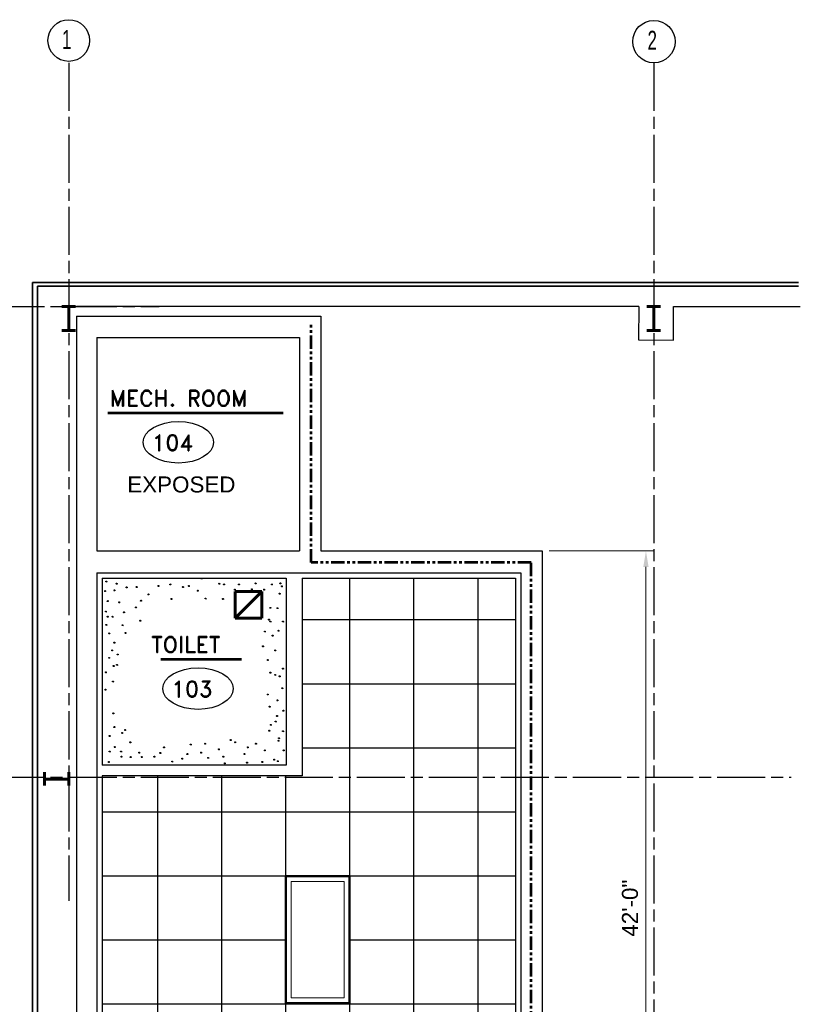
# Model space of a CAD drawing. Extents: x 417 to 1755, y 1849 to 2768.
# Tile 11 of 11: x 1460 to 1753, y 2399 to 2768. Entities that reach past the tile are written whole.
import ezdxf
from ezdxf.enums import TextEntityAlignment as Align

# ---------------------------------------------------------------- set-up
doc = ezdxf.new("R2010")
doc.units = 0
doc.header["$MEASUREMENT"] = 0
doc.linetypes.add('ACAD_ISO08W100', pattern=[36, 24, -3, 6, -3])
doc.linetypes.add('PHANTOM', pattern=[2.5, 1.25, -0.25, 0.25, -0.25, 0.25, -0.25])
for name, color, linetype in [('14_A-FLOR-NUMB', 4, 'Continuous'), ('firewall', 1, 'PHANTOM'), ('TEXT', 1, 'Continuous')]:
    doc.layers.add(name, color=color, linetype=linetype)
for name, color, linetype, lineweight in [('A-Anno-Dims', 33, 'Continuous', 25), ('A-Anno-Text', 53, 'Continuous', 25), ('A-Clng-Grid', 1, 'Continuous', 25), ('A-Cols-Prim', 6, 'Continuous', 35), ('A-Grid-Iden', 1, 'Continuous', 25), ('A-Wall-Cntr', 5, 'ACAD_ISO08W100', 18), ('A-Wall-Full-Extr', 2, 'Continuous', 35), ('A-Wall-Full-Intr', 3, 'Continuous', 25), ('Level 48', 7, 'Continuous', 18), ('M-Hvac-Retn', 1, 'Continuous', 60), ('od38a1 plan$0$Level 1', 7, 'Continuous', 18)]:
    doc.layers.add(name, color=color, linetype=linetype, lineweight=lineweight)
doc.styles.add('notes', font='ARIAL.TTF')
doc.styles.add('od38a1 plan$0$Style-WORKING', font='WORKING.shx')
doc.styles.add('ROMAND', font='romand.shx')
doc.dimstyles.new('EARCH', dxfattribs={"dimtxt": 0.125, "dimasz": 0.125, "dimexe": 0.0625, "dimexo": 0.0625, "dimgap": 0.0625, "dimtad": 1, "dimdec": 4, "dimzin": 3, "dimdsep": 46, "dimlunit": 4, "dimtxsty": 'notes', "dimcen": 0, "dimclrd": 256, "dimclre": 256, "dimadec": 0, "dimazin": 0, "dimtfac": 0.75, "dimtdec": 4, "dimtmove": 1, "dimatfit": 3, "dimfxl": 0, "dimfrac": 1, "dimtolj": 1, "dimtzin": 3, "dimlwd": 18, "dimlwe": 18, "dimarcsym": 0})

# ---------------------------------------------------------------- blocks, each defined once
blk = doc.blocks.new('ROOMNAME')
at = {"color": 0, "lineweight": 40, "style": 'ROMAND'}
blk.add_attdef('X', (-12.2, -12.1), '', height=24, dxfattribs=at)
blk = doc.blocks.new('rmno')
at = {"layer": '14_A-FLOR-NUMB'}
blk.add_ellipse((0, 0), major_axis=(52.8, 0), ratio=0.590246, dxfattribs=at)
at = {"layer": 'TEXT', "linetype": 'ByBlock', "style": 'ROMAND'}
blk.add_attdef('X', (-39.8, -12.6), '', height=24, dxfattribs=at)
blk = doc.blocks.new('*D71')
at = {"layer": 'A-Anno-Dims', "lineweight": 18}
for p, q in [((1658.58, 2568.51), (1697.9, 2568.51)), ((1694.9, 2070.54), (1694.9, 2562.51)), ((1659.01, 2064.54), (1697.9, 2064.54))]:
    blk.add_line(p, q, dxfattribs=at)
at = {"layer": 'A-Anno-Dims', "lineweight": 18, "extrusion": (0, 0, -1)}
blk.add_solid([(-1693.9, 2562.51), (-1694.9, 2568.51), (-1695.9, 2562.51)], dxfattribs=at)
at = {"layer": 'A-Anno-Dims', "lineweight": 18}
blk.add_solid([(1695.9, 2070.54), (1694.9, 2064.54), (1693.9, 2070.54)], dxfattribs=at)
at = {"layer": 'A-Anno-Dims', "linetype": 'Continuous', "style": 'notes'}
blk.add_text('42\'-0"', height=6, rotation=90, dxfattribs=at).set_placement((1688.9, 2423.98), align=Align.MIDDLE_LEFT)
blk = doc.blocks.new('RR')
for p, q in [((-0.5, 0.5), (0.5, 0.5)), ((-0.5, 0.5), (-0.5, -0.5)), ((-0.5, 0.5), (0.5, -0.5)), ((0.5, 0.5), (0.5, -0.5)), ((-0.5, -0.5), (0.5, -0.5))]:
    blk.add_line(p, q)

msp = doc.modelspace()

# ---------------------------------------------------------------- linework, layer by layer
at = {"layer": '14_A-FLOR-NUMB', "const_width": 1, "flags": 128}
for points in [[(1493.16377, 2620.18058), (1559.01596, 2620.18058)], [(1513.03119, 2527.87356), (1543.35221, 2527.87356)]]:
    msp.add_lwpolyline(points, dxfattribs=at)
at = {"layer": 'A-Clng-Grid'}
for p, q in [((1583.98082, 2074.62969), (1583.98082, 2558.27415)), ((1607.98082, 2074.62969), (1607.98082, 2558.27415)), ((1631.98082, 2074.62969), (1631.98082, 2558.27415)), ((1645.98082, 2542.62969), (1566.11848, 2542.62969)), ((1645.98082, 2518.62969), (1566.11848, 2518.62969)), ((1645.98082, 2494.62969), (1566.11848, 2494.62969)), ((1511.98082, 2074.62969), (1511.98082, 2484.25469)), ((1535.98082, 2074.62969), (1535.98082, 2484.25469)), ((1559.98082, 2074.62969), (1559.98082, 2484.25469)), ((1645.98082, 2470.62969), (1491.10152, 2470.62969)), ((1645.98082, 2446.62969), (1491.10152, 2446.62969)), ((1559.98082, 2422.62969), (1491.10152, 2422.62969)), ((1645.98082, 2422.62969), (1583.98082, 2422.62969)), ((1645.98082, 2398.62969), (1491.10152, 2398.62969))]:
    msp.add_line(p, q, dxfattribs=at)
for points in [[(1492.62278, 2557.02223), (1492.56336, 2556.97798), (1492.5864, 2557.07006), (1492.70155, 2557.1161), (1492.77064, 2556.95496), (1492.70155, 2556.88589), (1492.49427, 2556.95496), (1492.51731, 2557.18516), (1492.67852, 2557.23121), (1492.81671, 2557.09308), (1492.79367, 2556.86287), (1492.72459, 2556.97798)], [(1528.31134, 2558.13271), (1528.25192, 2558.08846), (1528.27496, 2558.18055), (1528.39011, 2558.22659), (1528.4592, 2558.06544), (1528.39011, 2557.99638), (1528.18283, 2558.06544), (1528.20587, 2558.29565), (1528.36708, 2558.3417), (1528.50527, 2558.20356), (1528.48223, 2557.97336), (1528.41315, 2558.08846)], [(1492.20618, 2553.41317), (1492.14677, 2553.36892), (1492.1698, 2553.461), (1492.28496, 2553.50704), (1492.35405, 2553.34589), (1492.28496, 2553.27683), (1492.07768, 2553.34589), (1492.10071, 2553.5761), (1492.26192, 2553.62215), (1492.40011, 2553.48402), (1492.37708, 2553.25381), (1492.30799, 2553.36892)], [(1495.67783, 2553.69079), (1495.61841, 2553.64653), (1495.64145, 2553.73862), (1495.75661, 2553.78466), (1495.82569, 2553.62351), (1495.75661, 2553.55445), (1495.54933, 2553.62351), (1495.57236, 2553.85372), (1495.73357, 2553.89977), (1495.87176, 2553.76163), (1495.84873, 2553.53143), (1495.77964, 2553.64653)], [(1496.51103, 2556.18937), (1496.45161, 2556.14512), (1496.47464, 2556.2372), (1496.5898, 2556.28324), (1496.65889, 2556.1221), (1496.5898, 2556.05303), (1496.38252, 2556.1221), (1496.40555, 2556.35231), (1496.56676, 2556.39835), (1496.70495, 2556.26022), (1496.68192, 2556.03001), (1496.61283, 2556.14512)], [(1500.26041, 2554.80127), (1500.20099, 2554.75702), (1500.22403, 2554.8491), (1500.33918, 2554.89514), (1500.40827, 2554.734), (1500.33918, 2554.66493), (1500.13191, 2554.734), (1500.15494, 2554.9642), (1500.31615, 2555.01025), (1500.45434, 2554.87212), (1500.43131, 2554.64191), (1500.36222, 2554.75702)], [(1504.00979, 2554.94007), (1503.95037, 2554.89582), (1503.9734, 2554.98791), (1504.08856, 2555.03395), (1504.15765, 2554.8728), (1504.08856, 2554.80374), (1503.88128, 2554.8728), (1503.90431, 2555.10301), (1504.06553, 2555.14906), (1504.20372, 2555.01092), (1504.18068, 2554.78071), (1504.11159, 2554.89582)], [(1512.20288, 2555.35651), (1512.14347, 2555.31226), (1512.1665, 2555.40435), (1512.28166, 2555.45038), (1512.35075, 2555.28924), (1512.28166, 2555.22018), (1512.07438, 2555.28924), (1512.09741, 2555.51945), (1512.25862, 2555.56549), (1512.39681, 2555.42736), (1512.37378, 2555.19715), (1512.30469, 2555.31226)], [(1516.64659, 2555.91175), (1516.58718, 2555.86749), (1516.61021, 2555.95958), (1516.72537, 2556.00562), (1516.79446, 2555.84447), (1516.72537, 2555.77541), (1516.51809, 2555.84447), (1516.54112, 2556.07468), (1516.70233, 2556.12073), (1516.84052, 2555.9826), (1516.81749, 2555.75239), (1516.7484, 2555.86749)], [(1521.36804, 2554.94007), (1521.30862, 2554.89582), (1521.33166, 2554.98791), (1521.44681, 2555.03395), (1521.5159, 2554.8728), (1521.44681, 2554.80374), (1521.23954, 2554.8728), (1521.26257, 2555.10301), (1521.42378, 2555.14906), (1521.56197, 2555.01092), (1521.53894, 2554.78071), (1521.46985, 2554.89582)], [(1523.58989, 2555.35651), (1523.53047, 2555.31226), (1523.55351, 2555.40435), (1523.66866, 2555.45038), (1523.73775, 2555.28924), (1523.66866, 2555.22018), (1523.46138, 2555.28924), (1523.48442, 2555.51945), (1523.64563, 2555.56549), (1523.78382, 2555.42736), (1523.76079, 2555.19715), (1523.6917, 2555.31226)], [(1526.92268, 2553.55197), (1526.86326, 2553.50772), (1526.8863, 2553.59981), (1527.00146, 2553.64585), (1527.07054, 2553.4847), (1527.00146, 2553.41564), (1526.79418, 2553.4847), (1526.81721, 2553.71491), (1526.97842, 2553.76095), (1527.11661, 2553.62282), (1527.09358, 2553.39261), (1527.02449, 2553.50772)], [(1534.97691, 2556.18937), (1534.91749, 2556.14512), (1534.94053, 2556.2372), (1535.05568, 2556.28324), (1535.12477, 2556.1221), (1535.05568, 2556.05303), (1534.8484, 2556.1221), (1534.87144, 2556.35231), (1535.03265, 2556.39835), (1535.17084, 2556.26022), (1535.14781, 2556.03001), (1535.07872, 2556.14512)], [(1536.78216, 2555.91175), (1536.72275, 2555.86749), (1536.74578, 2555.95958), (1536.86094, 2556.00562), (1536.93002, 2555.84447), (1536.86094, 2555.77541), (1536.65366, 2555.84447), (1536.67669, 2556.07468), (1536.8379, 2556.12073), (1536.97609, 2555.9826), (1536.95306, 2555.75239), (1536.88397, 2555.86749)], [(1540.80928, 2553.96841), (1540.74986, 2553.92416), (1540.77289, 2554.01624), (1540.88805, 2554.06228), (1540.95714, 2553.90114), (1540.88805, 2553.83207), (1540.68077, 2553.90114), (1540.7038, 2554.13134), (1540.86502, 2554.17739), (1541.00321, 2554.03926), (1540.98017, 2553.80905), (1540.91108, 2553.92416)], [(1542.3368, 2555.91175), (1542.27739, 2555.86749), (1542.30042, 2555.95958), (1542.41558, 2556.00562), (1542.48466, 2555.84447), (1542.41558, 2555.77541), (1542.2083, 2555.84447), (1542.23133, 2556.07468), (1542.39254, 2556.12073), (1542.53073, 2555.9826), (1542.5077, 2555.75239), (1542.43861, 2555.86749)], [(1547.19711, 2554.10721), (1547.13769, 2554.06296), (1547.16073, 2554.15505), (1547.27588, 2554.20109), (1547.34497, 2554.03994), (1547.27588, 2553.97088), (1547.0686, 2554.03994), (1547.09164, 2554.27015), (1547.25285, 2554.3162), (1547.39104, 2554.17806), (1547.368, 2553.94786), (1547.29892, 2554.06296)], [(1548.58577, 2556.32818), (1548.52635, 2556.28393), (1548.54938, 2556.37602), (1548.66454, 2556.42206), (1548.73363, 2556.26091), (1548.66454, 2556.19185), (1548.45726, 2556.26091), (1548.48029, 2556.49112), (1548.6415, 2556.53716), (1548.77969, 2556.39903), (1548.75666, 2556.16882), (1548.68757, 2556.28393)], [(1551.77969, 2553.96841), (1551.72027, 2553.92416), (1551.7433, 2554.01624), (1551.85846, 2554.06228), (1551.92755, 2553.90114), (1551.85846, 2553.83207), (1551.65118, 2553.90114), (1551.67422, 2554.13134), (1551.83543, 2554.17739), (1551.97362, 2554.03926), (1551.95058, 2553.80905), (1551.88149, 2553.92416)], [(1554.69587, 2555.91175), (1554.63645, 2555.86749), (1554.65949, 2555.95958), (1554.77464, 2556.00562), (1554.84373, 2555.84447), (1554.77464, 2555.77541), (1554.56736, 2555.84447), (1554.5904, 2556.07468), (1554.75161, 2556.12073), (1554.8898, 2555.9826), (1554.86677, 2555.75239), (1554.79768, 2555.86749)], [(1557.88979, 2556.32818), (1557.83038, 2556.28393), (1557.85341, 2556.37602), (1557.96857, 2556.42206), (1558.03766, 2556.26091), (1557.96857, 2556.19185), (1557.76129, 2556.26091), (1557.78432, 2556.49112), (1557.94553, 2556.53716), (1558.08372, 2556.39903), (1558.06069, 2556.16882), (1557.9916, 2556.28393)], [(1558.44526, 2555.2177), (1558.38584, 2555.17345), (1558.40888, 2555.26553), (1558.52403, 2555.31157), (1558.59312, 2555.15042), (1558.52403, 2555.08136), (1558.31675, 2555.15042), (1558.33979, 2555.38063), (1558.501, 2555.42668), (1558.63919, 2555.28855), (1558.61615, 2555.05834), (1558.54707, 2555.17345)], [(1493.17825, 2549.66529), (1493.11883, 2549.62104), (1493.14186, 2549.71313), (1493.25702, 2549.75917), (1493.32611, 2549.59802), (1493.25702, 2549.52896), (1493.04974, 2549.59802), (1493.07277, 2549.82823), (1493.23398, 2549.87427), (1493.37217, 2549.73614), (1493.34914, 2549.50593), (1493.28005, 2549.62104)], [(1505.67618, 2549.8041), (1505.61676, 2549.75985), (1505.6398, 2549.85193), (1505.75496, 2549.89797), (1505.82404, 2549.73682), (1505.75496, 2549.66776), (1505.54768, 2549.73682), (1505.57071, 2549.96703), (1505.73192, 2550.01308), (1505.87011, 2549.87495), (1505.84708, 2549.64474), (1505.77799, 2549.75985)], [(1508.45351, 2552.16387), (1508.39409, 2552.11962), (1508.41713, 2552.21171), (1508.53228, 2552.25774), (1508.60137, 2552.0966), (1508.53228, 2552.02754), (1508.325, 2552.0966), (1508.34804, 2552.32681), (1508.50925, 2552.37285), (1508.64744, 2552.23472), (1508.6244, 2552.00451), (1508.55532, 2552.11962)], [(1517.06319, 2550.49815), (1517.00377, 2550.4539), (1517.02681, 2550.54599), (1517.14196, 2550.59203), (1517.21105, 2550.43088), (1517.14196, 2550.36182), (1516.93468, 2550.43088), (1516.95772, 2550.66109), (1517.11893, 2550.70713), (1517.25712, 2550.569), (1517.23408, 2550.33879), (1517.165, 2550.4539)], [(1529.83887, 2550.63697), (1529.77945, 2550.59271), (1529.80248, 2550.6848), (1529.91764, 2550.73084), (1529.98673, 2550.56969), (1529.91764, 2550.50063), (1529.71036, 2550.56969), (1529.73339, 2550.7999), (1529.8946, 2550.84595), (1530.03279, 2550.70781), (1530.00976, 2550.47761), (1529.94067, 2550.59271)], [(1536.36557, 2550.49815), (1536.30615, 2550.4539), (1536.32918, 2550.54599), (1536.44434, 2550.59203), (1536.51343, 2550.43088), (1536.44434, 2550.36182), (1536.23706, 2550.43088), (1536.26009, 2550.66109), (1536.42131, 2550.70713), (1536.5595, 2550.569), (1536.53646, 2550.33879), (1536.46737, 2550.4539)], [(1557.61206, 2552.4415), (1557.55264, 2552.39725), (1557.57567, 2552.48933), (1557.69083, 2552.53537), (1557.75992, 2552.37422), (1557.69083, 2552.30516), (1557.48355, 2552.37422), (1557.50658, 2552.60443), (1557.66779, 2552.65048), (1557.80598, 2552.51235), (1557.78295, 2552.28214), (1557.71386, 2552.39725)], [(1492.48391, 2545.77861), (1492.42449, 2545.73436), (1492.44753, 2545.82644), (1492.56268, 2545.87248), (1492.63177, 2545.71133), (1492.56268, 2545.64227), (1492.3554, 2545.71133), (1492.37844, 2545.94154), (1492.53965, 2545.98759), (1492.67784, 2545.84946), (1492.65481, 2545.61925), (1492.58572, 2545.73436)], [(1497.48309, 2549.24886), (1497.42367, 2549.20461), (1497.4467, 2549.2967), (1497.56186, 2549.34274), (1497.63095, 2549.18159), (1497.56186, 2549.11253), (1497.35458, 2549.18159), (1497.37761, 2549.4118), (1497.53882, 2549.45784), (1497.67701, 2549.31971), (1497.65398, 2549.0895), (1497.58489, 2549.20461)], [(1503.73206, 2547.30552), (1503.67264, 2547.26127), (1503.69568, 2547.35335), (1503.81083, 2547.39939), (1503.87992, 2547.23825), (1503.81083, 2547.16918), (1503.60355, 2547.23825), (1503.62659, 2547.46845), (1503.7878, 2547.5145), (1503.92599, 2547.37637), (1503.90296, 2547.14616), (1503.83387, 2547.26127)], [(1554.14041, 2547.16671), (1554.08099, 2547.12246), (1554.10402, 2547.21454), (1554.21918, 2547.26058), (1554.28827, 2547.09943), (1554.21918, 2547.03037), (1554.0119, 2547.09943), (1554.03493, 2547.32964), (1554.19614, 2547.37569), (1554.33434, 2547.23756), (1554.3113, 2547.00735), (1554.24221, 2547.12246)], [(1556.77886, 2547.0279), (1556.71945, 2546.98364), (1556.74248, 2547.07573), (1556.85764, 2547.12177), (1556.92672, 2546.96062), (1556.85764, 2546.89156), (1556.65036, 2546.96062), (1556.67339, 2547.19083), (1556.8346, 2547.23688), (1556.97279, 2547.09874), (1556.94976, 2546.86854), (1556.88067, 2546.98364)], [(1493.17825, 2543.83526), (1493.11883, 2543.79101), (1493.14186, 2543.8831), (1493.25702, 2543.92914), (1493.32611, 2543.76799), (1493.25702, 2543.69893), (1493.04974, 2543.76799), (1493.07277, 2543.9982), (1493.23398, 2544.04424), (1493.37217, 2543.90611), (1493.34914, 2543.6759), (1493.28005, 2543.79101)], [(1494.9835, 2543.83526), (1494.92408, 2543.79101), (1494.94711, 2543.8831), (1495.06227, 2543.92914), (1495.13136, 2543.76799), (1495.06227, 2543.69893), (1494.85499, 2543.76799), (1494.87803, 2543.9982), (1495.03924, 2544.04424), (1495.17743, 2543.90611), (1495.15439, 2543.6759), (1495.0853, 2543.79101)], [(1499.28835, 2545.50099), (1499.22893, 2545.45674), (1499.25197, 2545.54882), (1499.36712, 2545.59486), (1499.43621, 2545.43372), (1499.36712, 2545.36465), (1499.15984, 2545.43372), (1499.18288, 2545.66392), (1499.34409, 2545.70997), (1499.48228, 2545.57184), (1499.45925, 2545.34163), (1499.39016, 2545.45674)], [(1505.39846, 2542.30836), (1505.33904, 2542.26411), (1505.36207, 2542.35619), (1505.47723, 2542.40223), (1505.54632, 2542.24108), (1505.47723, 2542.17202), (1505.26995, 2542.24108), (1505.29298, 2542.47129), (1505.45419, 2542.51734), (1505.59239, 2542.37921), (1505.56935, 2542.149), (1505.50026, 2542.26411)], [(1553.58494, 2542.72479), (1553.52552, 2542.68054), (1553.54856, 2542.77262), (1553.66371, 2542.81866), (1553.7328, 2542.65751), (1553.66371, 2542.58845), (1553.45643, 2542.65751), (1553.47947, 2542.88772), (1553.64068, 2542.93377), (1553.77887, 2542.79564), (1553.75584, 2542.56543), (1553.68675, 2542.68054)], [(1554.14041, 2542.03073), (1554.08099, 2541.98648), (1554.10402, 2542.07857), (1554.21918, 2542.1246), (1554.28827, 2541.96346), (1554.21918, 2541.8944), (1554.0119, 2541.96346), (1554.03493, 2542.19367), (1554.19614, 2542.23971), (1554.33434, 2542.10158), (1554.3113, 2541.87137), (1554.24221, 2541.98648)], [(1558.86186, 2542.03073), (1558.80244, 2541.98648), (1558.82547, 2542.07857), (1558.94063, 2542.1246), (1559.00972, 2541.96346), (1558.94063, 2541.8944), (1558.73335, 2541.96346), (1558.75638, 2542.19367), (1558.91759, 2542.23971), (1559.05578, 2542.10158), (1559.03275, 2541.87137), (1558.96366, 2541.98648)], [(1492.62278, 2540.78144), (1492.56336, 2540.73719), (1492.5864, 2540.82928), (1492.70155, 2540.87532), (1492.77064, 2540.71417), (1492.70155, 2540.64511), (1492.49427, 2540.71417), (1492.51731, 2540.94438), (1492.67852, 2540.99042), (1492.81671, 2540.85229), (1492.79367, 2540.62208), (1492.72459, 2540.73719)], [(1498.73289, 2540.64263), (1498.67347, 2540.59838), (1498.6965, 2540.69046), (1498.81166, 2540.7365), (1498.88075, 2540.57536), (1498.81166, 2540.50629), (1498.60438, 2540.57536), (1498.62741, 2540.80557), (1498.78862, 2540.85161), (1498.92681, 2540.71348), (1498.90378, 2540.48327), (1498.83469, 2540.59838)], [(1552.05743, 2538.28286), (1551.99801, 2538.23861), (1552.02104, 2538.33069), (1552.1362, 2538.37673), (1552.20529, 2538.21558), (1552.1362, 2538.14652), (1551.92892, 2538.21558), (1551.95195, 2538.44579), (1552.11317, 2538.49184), (1552.25136, 2538.35371), (1552.22832, 2538.1235), (1552.15923, 2538.23861)], [(1557.19546, 2538.56048), (1557.13604, 2538.51623), (1557.15908, 2538.60832), (1557.27423, 2538.65435), (1557.34332, 2538.49321), (1557.27423, 2538.42415), (1557.06695, 2538.49321), (1557.08999, 2538.72342), (1557.2512, 2538.76946), (1557.38939, 2538.63133), (1557.36635, 2538.40112), (1557.29727, 2538.51623)], [(1493.73371, 2537.58881), (1493.67429, 2537.54456), (1493.69733, 2537.63664), (1493.81248, 2537.68268), (1493.88157, 2537.52154), (1493.81248, 2537.45247), (1493.6052, 2537.52154), (1493.62824, 2537.75175), (1493.78945, 2537.79779), (1493.92764, 2537.65966), (1493.90461, 2537.42945), (1493.83552, 2537.54456)], [(1499.84382, 2537.72762), (1499.7844, 2537.68336), (1499.80743, 2537.77545), (1499.92259, 2537.82149), (1499.99168, 2537.66034), (1499.92259, 2537.59128), (1499.71531, 2537.66034), (1499.73834, 2537.89055), (1499.89955, 2537.9366), (1500.03774, 2537.79846), (1500.01471, 2537.56826), (1499.94562, 2537.68336)], [(1554.97361, 2536.75594), (1554.91419, 2536.71169), (1554.93723, 2536.80378), (1555.05238, 2536.84982), (1555.12147, 2536.68867), (1555.05238, 2536.61961), (1554.8451, 2536.68867), (1554.86814, 2536.91888), (1555.02935, 2536.96492), (1555.16754, 2536.82679), (1555.14451, 2536.59658), (1555.07542, 2536.71169)], [(1494.84464, 2531.20354), (1494.78522, 2531.15929), (1494.80826, 2531.25137), (1494.92341, 2531.29741), (1494.9925, 2531.13626), (1494.92341, 2531.0672), (1494.71613, 2531.13626), (1494.73917, 2531.36647), (1494.90038, 2531.41252), (1495.03857, 2531.27439), (1495.01554, 2531.04418), (1494.94645, 2531.15929)], [(1495.67783, 2534.11855), (1495.61841, 2534.0743), (1495.64145, 2534.16639), (1495.75661, 2534.21243), (1495.82569, 2534.05128), (1495.75661, 2533.98222), (1495.54933, 2534.05128), (1495.57236, 2534.28149), (1495.73357, 2534.32753), (1495.87176, 2534.1894), (1495.84873, 2533.95919), (1495.77964, 2534.0743)], [(1551.36309, 2532.73045), (1551.30367, 2532.6862), (1551.32671, 2532.77829), (1551.44186, 2532.82432), (1551.51095, 2532.66318), (1551.44186, 2532.59412), (1551.23459, 2532.66318), (1551.25762, 2532.89339), (1551.41883, 2532.93943), (1551.55702, 2532.8013), (1551.53399, 2532.57109), (1551.4649, 2532.6862)], [(1555.94567, 2531.20354), (1555.88625, 2531.15929), (1555.90929, 2531.25137), (1556.02444, 2531.29741), (1556.09353, 2531.13626), (1556.02444, 2531.0672), (1555.81716, 2531.13626), (1555.8402, 2531.36647), (1556.00141, 2531.41252), (1556.1396, 2531.27439), (1556.11657, 2531.04418), (1556.04748, 2531.15929)], [(1493.73371, 2528.42733), (1493.67429, 2528.38308), (1493.69733, 2528.47517), (1493.81248, 2528.52121), (1493.88157, 2528.36006), (1493.81248, 2528.291), (1493.6052, 2528.36006), (1493.62824, 2528.59027), (1493.78945, 2528.63632), (1493.92764, 2528.49818), (1493.90461, 2528.26798), (1493.83552, 2528.38308)], [(1496.92763, 2529.67663), (1496.86821, 2529.63238), (1496.89125, 2529.72447), (1497.00641, 2529.7705), (1497.07549, 2529.60936), (1497.00641, 2529.5403), (1496.79913, 2529.60936), (1496.82216, 2529.83957), (1496.98337, 2529.88561), (1497.12156, 2529.74748), (1497.09853, 2529.51727), (1497.02944, 2529.63238)], [(1553.16835, 2527.59448), (1553.10893, 2527.55022), (1553.13196, 2527.64231), (1553.24712, 2527.68835), (1553.31621, 2527.5272), (1553.24712, 2527.45814), (1553.03984, 2527.5272), (1553.06287, 2527.75741), (1553.22408, 2527.80346), (1553.36227, 2527.66533), (1553.33924, 2527.43512), (1553.27015, 2527.55022)], [(1495.40011, 2525.37352), (1495.34069, 2525.32926), (1495.36372, 2525.42135), (1495.47888, 2525.46739), (1495.54797, 2525.30624), (1495.47888, 2525.23718), (1495.2716, 2525.30624), (1495.29463, 2525.53645), (1495.45584, 2525.5825), (1495.59404, 2525.44436), (1495.571, 2525.21416), (1495.50191, 2525.32926)], [(1496.64989, 2525.78994), (1496.59048, 2525.74569), (1496.61351, 2525.83778), (1496.72867, 2525.88382), (1496.79776, 2525.72267), (1496.72867, 2525.65361), (1496.52139, 2525.72267), (1496.54442, 2525.95288), (1496.70563, 2525.99893), (1496.84382, 2525.86079), (1496.82079, 2525.63059), (1496.7517, 2525.74569)], [(1558.86186, 2524.40184), (1558.80244, 2524.35759), (1558.82547, 2524.44968), (1558.94063, 2524.49572), (1559.00972, 2524.33457), (1558.94063, 2524.26551), (1558.73335, 2524.33457), (1558.75638, 2524.56478), (1558.91759, 2524.61082), (1559.05578, 2524.47269), (1559.03275, 2524.24248), (1558.96366, 2524.35759)], [(1492.48391, 2523.01374), (1492.42449, 2522.96949), (1492.44753, 2523.06158), (1492.56268, 2523.10761), (1492.63177, 2522.94647), (1492.56268, 2522.87741), (1492.3554, 2522.94647), (1492.37844, 2523.17668), (1492.53965, 2523.22272), (1492.67784, 2523.08459), (1492.65481, 2522.85438), (1492.58572, 2522.96949)], [(1554.14041, 2522.87493), (1554.08099, 2522.83068), (1554.10402, 2522.92276), (1554.21918, 2522.9688), (1554.28827, 2522.80766), (1554.21918, 2522.73859), (1554.0119, 2522.80766), (1554.03493, 2523.03786), (1554.19614, 2523.08391), (1554.33434, 2522.94578), (1554.3113, 2522.71557), (1554.24221, 2522.83068)], [(1555.94567, 2522.04207), (1555.88625, 2521.99782), (1555.90929, 2522.0899), (1556.02444, 2522.13594), (1556.09353, 2521.9748), (1556.02444, 2521.90573), (1555.81716, 2521.9748), (1555.8402, 2522.205), (1556.00141, 2522.25105), (1556.1396, 2522.11292), (1556.11657, 2521.88271), (1556.04748, 2521.99782)], [(1557.61206, 2521.48683), (1557.55264, 2521.44258), (1557.57567, 2521.53466), (1557.69083, 2521.5807), (1557.75992, 2521.41955), (1557.69083, 2521.35049), (1557.48355, 2521.41955), (1557.50658, 2521.64976), (1557.66779, 2521.69581), (1557.80598, 2521.55768), (1557.78295, 2521.32747), (1557.71386, 2521.44258)], [(1492.34505, 2516.48966), (1492.28564, 2516.44541), (1492.30867, 2516.5375), (1492.42383, 2516.58354), (1492.49291, 2516.42239), (1492.42383, 2516.35333), (1492.21655, 2516.42239), (1492.23958, 2516.6526), (1492.40079, 2516.69865), (1492.53898, 2516.56051), (1492.51595, 2516.33031), (1492.44686, 2516.44541)], [(1495.12237, 2519.54348), (1495.06295, 2519.49923), (1495.08598, 2519.59132), (1495.20114, 2519.63736), (1495.27023, 2519.47621), (1495.20114, 2519.40715), (1494.99386, 2519.47621), (1495.01689, 2519.70642), (1495.17811, 2519.75247), (1495.3163, 2519.61433), (1495.29326, 2519.38413), (1495.22417, 2519.49923)], [(1558.58412, 2517.04491), (1558.5247, 2517.00066), (1558.54773, 2517.09274), (1558.66289, 2517.13878), (1558.73198, 2516.97763), (1558.66289, 2516.90857), (1558.45561, 2516.97763), (1558.47864, 2517.20784), (1558.63985, 2517.25389), (1558.77804, 2517.11576), (1558.75501, 2516.88555), (1558.68592, 2517.00066)], [(1553.16835, 2514.68513), (1553.10893, 2514.64088), (1553.13196, 2514.73297), (1553.24712, 2514.77901), (1553.31621, 2514.61786), (1553.24712, 2514.5488), (1553.03984, 2514.61786), (1553.06287, 2514.84807), (1553.22408, 2514.89411), (1553.36227, 2514.75598), (1553.33924, 2514.52577), (1553.27015, 2514.64088)], [(1556.77886, 2512.46416), (1556.71945, 2512.41991), (1556.74248, 2512.512), (1556.85764, 2512.55804), (1556.92672, 2512.39689), (1556.85764, 2512.32783), (1556.65036, 2512.39689), (1556.67339, 2512.6271), (1556.8346, 2512.67315), (1556.97279, 2512.53501), (1556.94976, 2512.30481), (1556.88067, 2512.41991)], [(1553.86268, 2510.10439), (1553.80326, 2510.06014), (1553.8263, 2510.15223), (1553.94145, 2510.19826), (1554.01054, 2510.03712), (1553.94145, 2509.96806), (1553.73417, 2510.03712), (1553.75721, 2510.26733), (1553.91842, 2510.31337), (1554.05661, 2510.17524), (1554.03357, 2509.94503), (1553.96449, 2510.06014)], [(1495.26124, 2507.60581), (1495.20182, 2507.56156), (1495.22485, 2507.65365), (1495.34001, 2507.69969), (1495.4091, 2507.53854), (1495.34001, 2507.46948), (1495.13273, 2507.53854), (1495.15576, 2507.76875), (1495.31698, 2507.81479), (1495.45517, 2507.67666), (1495.43213, 2507.44645), (1495.36304, 2507.56156)], [(1556.63999, 2506.63414), (1556.58058, 2506.58989), (1556.60361, 2506.68198), (1556.71877, 2506.72801), (1556.78786, 2506.56687), (1556.71877, 2506.49781), (1556.51149, 2506.56687), (1556.53452, 2506.79708), (1556.69573, 2506.84312), (1556.83392, 2506.70499), (1556.81089, 2506.47478), (1556.7418, 2506.58989)], [(1559.00072, 2508.57749), (1558.94131, 2508.53323), (1558.96434, 2508.62532), (1559.0795, 2508.67136), (1559.14859, 2508.51021), (1559.0795, 2508.44115), (1558.87222, 2508.51021), (1558.89525, 2508.74042), (1559.05646, 2508.78647), (1559.19465, 2508.64834), (1559.17162, 2508.41813), (1559.10253, 2508.53323)], [(1495.67783, 2502.46984), (1495.61841, 2502.42559), (1495.64145, 2502.51767), (1495.75661, 2502.56371), (1495.82569, 2502.40256), (1495.75661, 2502.3335), (1495.54933, 2502.40256), (1495.57236, 2502.63277), (1495.73357, 2502.67882), (1495.87176, 2502.54069), (1495.84873, 2502.31048), (1495.77964, 2502.42559)], [(1499.70495, 2501.35935), (1499.64553, 2501.3151), (1499.66856, 2501.40719), (1499.78372, 2501.45323), (1499.85281, 2501.29208), (1499.78372, 2501.22302), (1499.57644, 2501.29208), (1499.59947, 2501.52229), (1499.76069, 2501.56833), (1499.89888, 2501.4302), (1499.87584, 2501.19999), (1499.80675, 2501.3151)], [(1554.27928, 2503.3027), (1554.21986, 2503.25845), (1554.24289, 2503.35053), (1554.35805, 2503.39657), (1554.42714, 2503.23542), (1554.35805, 2503.16636), (1554.15077, 2503.23542), (1554.1738, 2503.46563), (1554.33501, 2503.51168), (1554.4732, 2503.37355), (1554.45017, 2503.14334), (1554.38108, 2503.25845)], [(1556.08453, 2504.55199), (1556.02511, 2504.50774), (1556.04814, 2504.59982), (1556.1633, 2504.64586), (1556.23239, 2504.48471), (1556.1633, 2504.41565), (1555.95602, 2504.48471), (1555.97906, 2504.71492), (1556.14027, 2504.76097), (1556.27846, 2504.62284), (1556.25542, 2504.39263), (1556.18633, 2504.50774)], [(1493.87258, 2499.13839), (1493.81316, 2499.09414), (1493.8362, 2499.18623), (1493.95135, 2499.23227), (1494.02044, 2499.07112), (1493.95135, 2499.00206), (1493.74407, 2499.07112), (1493.76711, 2499.30133), (1493.92832, 2499.34737), (1494.06651, 2499.20924), (1494.04347, 2498.97903), (1493.97439, 2499.09414)], [(1498.59402, 2500.24888), (1498.5346, 2500.20463), (1498.55763, 2500.29671), (1498.67279, 2500.34275), (1498.74188, 2500.1816), (1498.67279, 2500.11254), (1498.46551, 2500.1816), (1498.48854, 2500.41181), (1498.64975, 2500.45786), (1498.78794, 2500.31973), (1498.76491, 2500.08952), (1498.69582, 2500.20463)], [(1553.72381, 2501.08174), (1553.66439, 2501.03749), (1553.68743, 2501.12957), (1553.80258, 2501.17561), (1553.87167, 2501.01446), (1553.80258, 2500.9454), (1553.5953, 2501.01446), (1553.61834, 2501.24467), (1553.77955, 2501.29072), (1553.91774, 2501.15259), (1553.89471, 2500.92238), (1553.82562, 2501.03749)], [(1557.33433, 2498.30553), (1557.27491, 2498.26128), (1557.29794, 2498.35337), (1557.4131, 2498.39941), (1557.48219, 2498.23826), (1557.4131, 2498.1692), (1557.20582, 2498.23826), (1557.22886, 2498.46847), (1557.39007, 2498.51451), (1557.52826, 2498.37638), (1557.50522, 2498.14617), (1557.43613, 2498.26128)], [(1558.86186, 2500.94292), (1558.80244, 2500.89867), (1558.82547, 2500.99076), (1558.94063, 2501.0368), (1559.00972, 2500.87565), (1558.94063, 2500.80659), (1558.73335, 2500.87565), (1558.75638, 2501.10586), (1558.91759, 2501.15191), (1559.05578, 2501.01377), (1559.03275, 2500.78356), (1558.96366, 2500.89867)], [(1495.8167, 2494.97409), (1495.75728, 2494.92984), (1495.78032, 2495.02192), (1495.89547, 2495.06796), (1495.96456, 2494.90681), (1495.89547, 2494.83775), (1495.6882, 2494.90681), (1495.71123, 2495.13702), (1495.87244, 2495.18307), (1496.01063, 2495.04494), (1495.9876, 2494.81473), (1495.91851, 2494.92984)], [(1501.64907, 2496.77862), (1501.58965, 2496.73437), (1501.61268, 2496.82645), (1501.72784, 2496.87249), (1501.79693, 2496.71135), (1501.72784, 2496.64228), (1501.52056, 2496.71135), (1501.5436, 2496.94155), (1501.70481, 2496.9876), (1501.843, 2496.84947), (1501.81996, 2496.61926), (1501.75087, 2496.73437)], [(1514.28588, 2494.83528), (1514.22646, 2494.79103), (1514.24949, 2494.88311), (1514.36465, 2494.92915), (1514.43374, 2494.768), (1514.36465, 2494.69894), (1514.15737, 2494.768), (1514.1804, 2494.99821), (1514.34161, 2495.04426), (1514.4798, 2494.90613), (1514.45677, 2494.67592), (1514.38768, 2494.79103)], [(1524.28423, 2495.94576), (1524.22481, 2495.90151), (1524.24784, 2495.99359), (1524.363, 2496.03963), (1524.43209, 2495.87849), (1524.363, 2495.80942), (1524.15572, 2495.87849), (1524.17875, 2496.1087), (1524.33996, 2496.15474), (1524.47815, 2496.01661), (1524.45512, 2495.7864), (1524.38603, 2495.90151)], [(1529.7, 2496.22338), (1529.64058, 2496.17913), (1529.66361, 2496.27121), (1529.77877, 2496.31725), (1529.84786, 2496.1561), (1529.77877, 2496.08704), (1529.57149, 2496.1561), (1529.59452, 2496.38631), (1529.75574, 2496.43236), (1529.89393, 2496.29423), (1529.87089, 2496.06402), (1529.8018, 2496.17913)], [(1534.83804, 2494.14123), (1534.77862, 2494.09698), (1534.80166, 2494.18906), (1534.91681, 2494.2351), (1534.9859, 2494.07396), (1534.91681, 2494.00489), (1534.70953, 2494.07396), (1534.73257, 2494.30416), (1534.89378, 2494.35021), (1535.03197, 2494.21208), (1535.00894, 2493.98187), (1534.93985, 2494.09698)], [(1539.28175, 2497.61148), (1539.22233, 2497.56723), (1539.24537, 2497.65931), (1539.36052, 2497.70535), (1539.42961, 2497.54421), (1539.36052, 2497.47514), (1539.15324, 2497.54421), (1539.17628, 2497.77441), (1539.33749, 2497.82046), (1539.47568, 2497.68233), (1539.45265, 2497.45212), (1539.38356, 2497.56723)], [(1540.94815, 2496.77862), (1540.88873, 2496.73437), (1540.91176, 2496.82645), (1541.02692, 2496.87249), (1541.09601, 2496.71135), (1541.02692, 2496.64228), (1540.81964, 2496.71135), (1540.84267, 2496.94155), (1541.00389, 2496.9876), (1541.14208, 2496.84947), (1541.11904, 2496.61926), (1541.04995, 2496.73437)], [(1545.66958, 2494.83528), (1545.61017, 2494.79103), (1545.6332, 2494.88311), (1545.74836, 2494.92915), (1545.81744, 2494.768), (1545.74836, 2494.69894), (1545.54108, 2494.768), (1545.56411, 2494.99821), (1545.72532, 2495.04426), (1545.86351, 2494.90613), (1545.84048, 2494.67592), (1545.77139, 2494.79103)], [(1548.72464, 2496.22338), (1548.66522, 2496.17913), (1548.68825, 2496.27121), (1548.80341, 2496.31725), (1548.8725, 2496.1561), (1548.80341, 2496.08704), (1548.59613, 2496.1561), (1548.61916, 2496.38631), (1548.78037, 2496.43236), (1548.91856, 2496.29423), (1548.89553, 2496.06402), (1548.82644, 2496.17913)], [(1557.19546, 2497.33386), (1557.13604, 2497.28961), (1557.15908, 2497.3817), (1557.27423, 2497.42773), (1557.34332, 2497.26659), (1557.27423, 2497.19753), (1557.06695, 2497.26659), (1557.08999, 2497.4968), (1557.2512, 2497.54284), (1557.38939, 2497.40471), (1557.36635, 2497.1745), (1557.29727, 2497.28961)], [(1493.87258, 2493.30836), (1493.81316, 2493.26411), (1493.8362, 2493.3562), (1493.95135, 2493.40224), (1494.02044, 2493.24109), (1493.95135, 2493.17203), (1493.74407, 2493.24109), (1493.76711, 2493.4713), (1493.92832, 2493.51734), (1494.06651, 2493.37921), (1494.04347, 2493.149), (1493.97439, 2493.26411)], [(1498.17742, 2493.30836), (1498.118, 2493.26411), (1498.14104, 2493.3562), (1498.25619, 2493.40224), (1498.32528, 2493.24109), (1498.25619, 2493.17203), (1498.04891, 2493.24109), (1498.07195, 2493.4713), (1498.23316, 2493.51734), (1498.37135, 2493.37921), (1498.34832, 2493.149), (1498.27923, 2493.26411)], [(1498.31629, 2491.36503), (1498.25687, 2491.32078), (1498.27991, 2491.41286), (1498.39506, 2491.4589), (1498.46415, 2491.29775), (1498.39506, 2491.22869), (1498.18778, 2491.29775), (1498.21082, 2491.52796), (1498.37203, 2491.57401), (1498.51022, 2491.43588), (1498.48718, 2491.20567), (1498.4181, 2491.32078)], [(1501.78794, 2491.22621), (1501.72852, 2491.18196), (1501.75155, 2491.27405), (1501.86671, 2491.32009), (1501.9358, 2491.15894), (1501.86671, 2491.08988), (1501.65943, 2491.15894), (1501.68247, 2491.38915), (1501.84368, 2491.4352), (1501.98187, 2491.29706), (1501.95883, 2491.06686), (1501.88974, 2491.18196)], [(1504.98186, 2492.89193), (1504.92244, 2492.84768), (1504.94548, 2492.93977), (1505.06063, 2492.98581), (1505.12972, 2492.82466), (1505.06063, 2492.7556), (1504.85335, 2492.82466), (1504.87639, 2493.05487), (1505.0376, 2493.10091), (1505.17579, 2492.96278), (1505.15276, 2492.73257), (1505.08367, 2492.84768)], [(1505.95392, 2491.22621), (1505.8945, 2491.18196), (1505.91754, 2491.27405), (1506.03269, 2491.32009), (1506.10178, 2491.15894), (1506.03269, 2491.08988), (1505.82541, 2491.15894), (1505.84845, 2491.38915), (1506.00966, 2491.4352), (1506.14785, 2491.29706), (1506.12482, 2491.06686), (1506.05573, 2491.18196)], [(1510.67536, 2491.36503), (1510.61594, 2491.32078), (1510.63897, 2491.41286), (1510.75413, 2491.4589), (1510.82322, 2491.29775), (1510.75413, 2491.22869), (1510.54685, 2491.29775), (1510.56988, 2491.52796), (1510.7311, 2491.57401), (1510.86929, 2491.43588), (1510.84625, 2491.20567), (1510.77716, 2491.32078)], [(1512.89722, 2492.75313), (1512.8378, 2492.70888), (1512.86083, 2492.80096), (1512.97599, 2492.847), (1513.04508, 2492.68585), (1512.97599, 2492.61679), (1512.76871, 2492.68585), (1512.79175, 2492.91606), (1512.95296, 2492.96211), (1513.09115, 2492.82398), (1513.06811, 2492.59377), (1512.99902, 2492.70888)], [(1521.0903, 2490.67097), (1521.03089, 2490.62672), (1521.05392, 2490.71881), (1521.16908, 2490.76484), (1521.23816, 2490.6037), (1521.16908, 2490.53464), (1520.9618, 2490.6037), (1520.98483, 2490.83391), (1521.14604, 2490.87995), (1521.28423, 2490.74182), (1521.2612, 2490.51161), (1521.19211, 2490.62672)], [(1523.03443, 2492.33669), (1522.97501, 2492.29244), (1522.99804, 2492.38452), (1523.1132, 2492.43056), (1523.18229, 2492.26942), (1523.1132, 2492.20035), (1522.90592, 2492.26942), (1522.92895, 2492.49963), (1523.09016, 2492.54567), (1523.22835, 2492.40754), (1523.20532, 2492.17733), (1523.13623, 2492.29244)], [(1528.17247, 2492.89193), (1528.11305, 2492.84768), (1528.13609, 2492.93977), (1528.25124, 2492.98581), (1528.32033, 2492.82466), (1528.25124, 2492.7556), (1528.04396, 2492.82466), (1528.067, 2493.05487), (1528.22821, 2493.10091), (1528.3664, 2492.96278), (1528.34337, 2492.73257), (1528.27428, 2492.84768)], [(1530.81093, 2490.94859), (1530.75151, 2490.90434), (1530.77454, 2490.99642), (1530.8897, 2491.04246), (1530.95879, 2490.88132), (1530.8897, 2490.81225), (1530.68242, 2490.88132), (1530.70545, 2491.11152), (1530.86667, 2491.15757), (1531.00486, 2491.01944), (1530.98182, 2490.78923), (1530.91273, 2490.90434)], [(1536.50444, 2491.36503), (1536.44502, 2491.32078), (1536.46805, 2491.41286), (1536.58321, 2491.4589), (1536.6523, 2491.29775), (1536.58321, 2491.22869), (1536.37593, 2491.29775), (1536.39896, 2491.52796), (1536.56018, 2491.57401), (1536.69837, 2491.43588), (1536.67533, 2491.20567), (1536.60624, 2491.32078)], [(1544.4198, 2492.33669), (1544.36038, 2492.29244), (1544.38341, 2492.38452), (1544.49857, 2492.43056), (1544.56766, 2492.26942), (1544.49857, 2492.20035), (1544.29129, 2492.26942), (1544.31432, 2492.49963), (1544.47553, 2492.54567), (1544.61372, 2492.40754), (1544.59069, 2492.17733), (1544.5216, 2492.29244)], [(1552.05743, 2493.7248), (1551.99801, 2493.68055), (1552.02104, 2493.77263), (1552.1362, 2493.81867), (1552.20529, 2493.65753), (1552.1362, 2493.58846), (1551.92892, 2493.65753), (1551.95195, 2493.88773), (1552.11317, 2493.93378), (1552.25136, 2493.79565), (1552.22832, 2493.56544), (1552.15923, 2493.68055)], [(1555.52908, 2490.25454), (1555.46966, 2490.21029), (1555.49269, 2490.30238), (1555.60785, 2490.34842), (1555.67694, 2490.18727), (1555.60785, 2490.11821), (1555.40057, 2490.18727), (1555.4236, 2490.41748), (1555.58481, 2490.46352), (1555.723, 2490.32539), (1555.69997, 2490.09518), (1555.63088, 2490.21029)], [(1559.13958, 2493.7248), (1559.08016, 2493.68055), (1559.1032, 2493.77263), (1559.21835, 2493.81867), (1559.28744, 2493.65753), (1559.21835, 2493.58846), (1559.01107, 2493.65753), (1559.03411, 2493.88773), (1559.19532, 2493.93378), (1559.33351, 2493.79565), (1559.31048, 2493.56544), (1559.24139, 2493.68055)], [(1493.59484, 2489.42168), (1493.53542, 2489.37743), (1493.55846, 2489.46952), (1493.67361, 2489.51556), (1493.7427, 2489.35441), (1493.67361, 2489.28535), (1493.46633, 2489.35441), (1493.48937, 2489.58462), (1493.65058, 2489.63066), (1493.78877, 2489.49253), (1493.76574, 2489.26232), (1493.69665, 2489.37743)], [(1517.34093, 2489.56049), (1517.28151, 2489.51624), (1517.30454, 2489.60832), (1517.4197, 2489.65436), (1517.48879, 2489.49321), (1517.4197, 2489.42415), (1517.21242, 2489.49321), (1517.23546, 2489.72342), (1517.39667, 2489.76947), (1517.53486, 2489.63134), (1517.51182, 2489.40113), (1517.44273, 2489.51624)], [(1537.05989, 2488.86644), (1537.00047, 2488.82219), (1537.02351, 2488.91428), (1537.13866, 2488.96031), (1537.20775, 2488.79917), (1537.13866, 2488.73011), (1536.93138, 2488.79917), (1536.95442, 2489.02938), (1537.11563, 2489.07542), (1537.25382, 2488.93729), (1537.23078, 2488.70708), (1537.1617, 2488.82219)], [(1545.39186, 2489.14406), (1545.33244, 2489.09981), (1545.35547, 2489.19189), (1545.47063, 2489.23793), (1545.53972, 2489.07678), (1545.47063, 2489.00772), (1545.26335, 2489.07678), (1545.28638, 2489.30699), (1545.44759, 2489.35304), (1545.58579, 2489.21491), (1545.56275, 2488.9847), (1545.49366, 2489.09981)], [(1551.08535, 2489.42168), (1551.02594, 2489.37743), (1551.04897, 2489.46952), (1551.16413, 2489.51556), (1551.23321, 2489.35441), (1551.16413, 2489.28535), (1550.95685, 2489.35441), (1550.97988, 2489.58462), (1551.14109, 2489.63066), (1551.27928, 2489.49253), (1551.25625, 2489.26232), (1551.18716, 2489.37743)], [(1556.91773, 2489.6993), (1556.85831, 2489.65505), (1556.88135, 2489.74713), (1556.99651, 2489.79317), (1557.06559, 2489.63203), (1556.99651, 2489.56296), (1556.78923, 2489.63203), (1556.81226, 2489.86223), (1556.97347, 2489.90828), (1557.11166, 2489.77015), (1557.08863, 2489.53994), (1557.01954, 2489.65505)]]:
    msp.add_spline(points, degree=3, dxfattribs=at)
at = {"layer": 'A-Cols-Prim', "lineweight": 60}
for p, q in [((1476.00019, 2660.15658), (1481.09287, 2660.15658)), ((1478.64921, 2660.15658), (1478.64921, 2651.08011)), ((1695.23185, 2660.15658), (1700.32453, 2660.15658)), ((1697.88087, 2660.15658), (1697.88087, 2651.08011)), ((1476.00019, 2651.08011), (1481.09287, 2651.08011)), ((1695.23185, 2651.08011), (1700.32453, 2651.08011)), ((1469.57274, 2485.65015), (1469.57274, 2480.55747)), ((1478.64921, 2485.65015), (1478.64921, 2480.55747)), ((1478.64921, 2483.00113), (1469.57274, 2483.00113))]:
    msp.add_line(p, q, dxfattribs=at)
at = {"layer": 'A-Grid-Iden'}
for centre, radius in [((1478.60136, 2759.77619), 7.80272), ((1697.88087, 2759.35057), 7.94459)]:
    msp.add_circle(centre, radius, dxfattribs=at)
at = {"layer": 'A-Wall-Cntr', "lineweight": 25, "ltscale": 0.75}
for p, q in [((1478.64921, 2751.40599), (1478.64921, 2437.41343)), ((1697.88087, 2751.40599), (1697.88087, 2021.66182)), ((1397.56433, 2660.15658), (1512.47751, 2660.15658)), ((1397.56433, 2483.76712), (1749.3345, 2483.76712))]:
    msp.add_line(p, q, dxfattribs=at)
at = {"layer": 'A-Wall-Full-Extr'}
for p, q in [((1465.0345, 2669.15091), (1465.0345, 2053.05984)), ((1752.04081, 2669.15091), (1465.0345, 2669.15091)), ((1466.92372, 2056.20169), (1466.92372, 2667.67239)), ((1466.92372, 2667.67239), (1752.04534, 2667.67239))]:
    msp.add_line(p, q, dxfattribs=at)
at = {"layer": 'A-Wall-Full-Intr'}
for p, q in [((1481.48304, 2656.52361), (1481.48304, 2064.5389)), ((1481.48304, 2656.52361), (1573.09287, 2656.52361)), ((1692.19205, 2660.15658), (1481.50083, 2660.15658)), ((1573.09287, 2656.52361), (1573.09287, 2568.50869)), ((1692.19205, 2660.15658), (1692.16184, 2647.56542)), ((1705.25449, 2647.53401), (1705.28477, 2660.15658)), ((1705.28477, 2660.15658), (1752.74652, 2660.15658)), ((1489.10152, 2648.52361), (1489.10152, 2568.50869)), ((1489.10152, 2648.52361), (1565.09287, 2648.52361)), ((1565.09287, 2648.52361), (1565.09287, 2568.50869)), ((1692.16184, 2647.56542), (1705.25449, 2647.53401)), ((1489.10152, 2568.50869), (1565.09287, 2568.50869)), ((1656.01, 2568.50869), (1656.01, 2064.5389)), ((1489.10152, 2560.27415), (1647.98082, 2560.27415)), ((1489.10152, 2560.27415), (1489.10152, 2072.62969)), ((1491.10152, 2558.27415), (1560.11848, 2558.27415)), ((1491.10152, 2558.27415), (1491.10152, 2488.25469)), ((1560.11848, 2558.27415), (1560.11848, 2488.25469)), ((1566.11848, 2558.27415), (1645.98082, 2558.27415)), ((1566.11848, 2558.27415), (1566.11848, 2484.25469)), ((1645.98082, 2558.27415), (1645.98082, 2074.62969)), ((1647.98082, 2560.27415), (1647.98082, 2072.62969)), ((1560.11848, 2488.25469), (1491.10152, 2488.25469)), ((1491.10152, 2484.25469), (1491.10152, 2074.62969)), ((1566.11848, 2484.25469), (1491.10152, 2484.25469))]:
    msp.add_line(p, q, dxfattribs=at)
at = {"layer": 'firewall', "lineweight": 53, "ltscale": 4}
for p, q in [((1569.38636, 2564.22166), (1569.38636, 2653.77522)), ((1651.88616, 2564.22166), (1569.38636, 2564.22166)), ((1651.88616, 2069.01941), (1651.88616, 2564.22166))]:
    msp.add_line(p, q, dxfattribs=at)
at = {"layer": 'Level 48', "color": 4, "linetype": 'Continuous', "lineweight": 50}
msp.add_3dface([(1583.75612, 2399.00764), (1583.75612, 2446.62969), (1559.98082, 2446.62969), (1559.98082, 2399.00764)], dxfattribs=at)
at = {"layer": 'Level 48', "color": 4, "linetype": 'Continuous', "lineweight": 18}
msp.add_3dface([(1581.77386, 2400.98991), (1581.77386, 2444.64742), (1561.96309, 2444.64742), (1561.96309, 2400.98991)], dxfattribs=at)
at = {"layer": 'od38a1 plan$0$Level 1', "color": 3, "linetype": 'Continuous', "lineweight": 25}
msp.add_line((1573.09287, 2568.50869), (1656.01, 2568.50869), dxfattribs=at)

# ---------------------------------------------------------------- block references
at = {"layer": '14_A-FLOR-NUMB', "xscale": 0.25, "yscale": 0.25, "zscale": 0.25}
for name, p, values in [('ROOMNAME', (1496.9652, 2625.72563), {'X': 'MECH. ROOM'}), ('rmno', (1519.69856, 2609.22414), {'X': '104'}), ('ROOMNAME', (1504.32805, 2533.41861), {'X': '  TOILET'}), ('rmno', (1527.06141, 2516.91713), {'X': '103'})]:
    msp.add_blockref(name, p, dxfattribs=at).add_auto_attribs(values)
at = {"layer": 'M-Hvac-Retn', "xscale": 10, "yscale": 10, "rotation": 90}
msp.add_blockref('RR', (1545.97243, 2548.25991), dxfattribs=at)

# ---------------------------------------------------------------- texts
at = {"layer": 'A-Anno-Text', "style": 'notes'}
msp.add_text('EXPOSED', height=6, dxfattribs=at).set_placement((1520.80366, 2593.41254), align=Align.MIDDLE_CENTER)
at = {"layer": 'A-Grid-Iden', "style": 'od38a1 plan$0$Style-WORKING', "width": 0.666667}
for s, p in [('1', (1476.07054, 2756.62228)), ('2', (1695.49728, 2756.33854))]:
    msp.add_text(s, height=7.09338, dxfattribs=at).set_placement(p)

# ---------------------------------------------------------------- dimensions: what is measured, and where the dimension line sits
at = {"layer": 'A-Anno-Dims', "lineweight": 18}
dim = msp.add_linear_dim(base=(1694.90115, 2568.50869), p1=(1656.01, 2064.5389), p2=(1655.57877, 2568.50869), angle=90, dimstyle='EARCH', override={"dimscale": 48}, dxfattribs=at)
dim.commit()
dim.dimension.update_dxf_attribs({"geometry": '*D71', "text_midpoint": (1694.90115, 2434.65604), "dimtype": 160})

doc.saveas('drawing.dxf')
